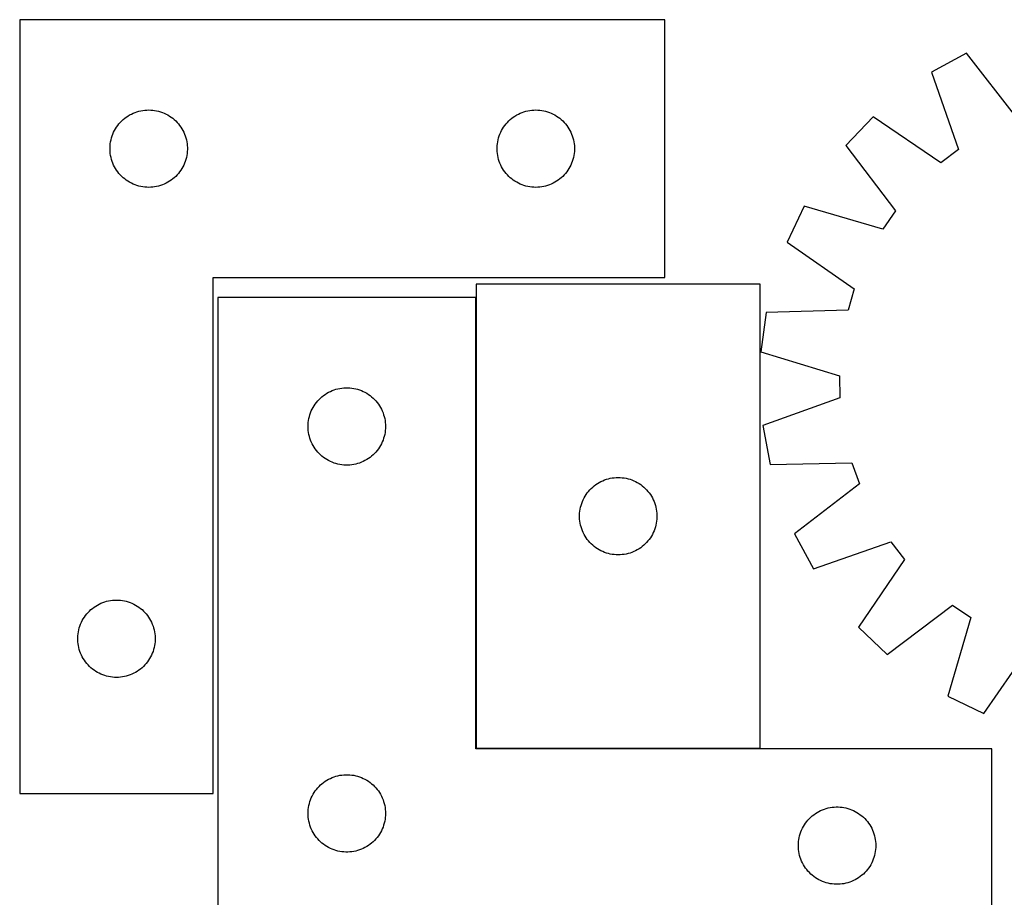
# Model space of a CAD drawing. Header units: millimetres. Extents: x 7 to 1493, y 8 to 2993.
# Tile 8 of 14: x 7 to 388, y 2653 to 2993. Entities that reach past the tile are written whole.
import ezdxf

# ---------------------------------------------------------------- set-up
doc = ezdxf.new("R2010")
doc.units = ezdxf.units.MM
doc.layers.add('COMMON', color=5, linetype='CONTINUOUS', true_color=0x0000ff)
doc.layers.add('CUT', color=7, linetype='CONTINUOUS', true_color=0x000000)

msp = doc.modelspace()

# ---------------------------------------------------------------- linework, layer by layer
at = {"layer": 'COMMON'}
msp.add_line((183.38717, 2885.650208), (183.38717, 2710.874082), dxfattribs=at)
at = {"layer": 'CUT'}
for p, q in [((6.520436, 2993.365533), (6.520436, 2693.365533)), ((256.520436, 2993.365533), (6.520436, 2993.365533)), ((256.520436, 2893.365533), (256.520436, 2993.365533)), ((373.453504, 2980.420748), (359.930689, 2973.081535)), ((392.924754, 2955.324031), (373.453504, 2980.420748)), ((359.930689, 2973.081535), (370.363219, 2943.079251)), ((50.513627, 2957.110287), (51.229154, 2957.401286)), ((51.229154, 2957.401286), (51.958713, 2957.655064)), ((51.958713, 2957.655064), (52.700369, 2957.870949)), ((52.700369, 2957.870949), (53.452155, 2958.048369)), ((53.452155, 2958.048369), (54.212077, 2958.186852)), ((54.212077, 2958.186852), (54.978121, 2958.286032)), ((54.978121, 2958.286032), (55.748254, 2958.345645)), ((55.748254, 2958.345645), (56.520436, 2958.365533)), ((56.520436, 2958.365533), (57.292617, 2958.345645)), ((57.292617, 2958.345645), (58.06275, 2958.286032)), ((58.06275, 2958.286032), (58.828794, 2958.186852)), ((58.828794, 2958.186852), (59.588716, 2958.048369)), ((59.588716, 2958.048369), (60.340502, 2957.870949)), ((60.340502, 2957.870949), (61.082158, 2957.655064)), ((61.082158, 2957.655064), (61.811717, 2957.401286)), ((61.811717, 2957.401286), (62.527244, 2957.110287)), ((200.513627, 2957.110287), (201.229154, 2957.401286)), ((201.229154, 2957.401286), (201.958713, 2957.655064)), ((201.958713, 2957.655064), (202.700369, 2957.870949)), ((202.700369, 2957.870949), (203.452155, 2958.048369)), ((203.452155, 2958.048369), (204.212077, 2958.186852)), ((204.212077, 2958.186852), (204.978121, 2958.286032)), ((204.978121, 2958.286032), (205.748254, 2958.345645)), ((205.748254, 2958.345645), (206.520436, 2958.365533)), ((206.520436, 2958.365533), (207.292617, 2958.345645)), ((207.292617, 2958.345645), (208.06275, 2958.286032)), ((208.06275, 2958.286032), (208.828794, 2958.186852)), ((208.828794, 2958.186852), (209.588716, 2958.048369)), ((209.588716, 2958.048369), (210.340502, 2957.870949)), ((210.340502, 2957.870949), (211.082158, 2957.655064)), ((211.082158, 2957.655064), (211.811717, 2957.401286)), ((211.811717, 2957.401286), (212.527244, 2957.110287)), ((45.002229, 2952.974431), (45.512155, 2953.554634)), ((45.512155, 2953.554634), (46.051273, 2954.107816)), ((46.051273, 2954.107816), (46.618154, 2954.632512)), ((46.618154, 2954.632512), (47.211293, 2955.127331)), ((47.211293, 2955.127331), (47.829119, 2955.590959)), ((47.829119, 2955.590959), (48.469993, 2956.022167)), ((48.469993, 2956.022167), (49.132214, 2956.419812)), ((49.132214, 2956.419812), (49.814029, 2956.78284)), ((49.814029, 2956.78284), (50.513627, 2957.110287)), ((62.527244, 2957.110287), (63.226842, 2956.78284)), ((63.226842, 2956.78284), (63.908657, 2956.419812)), ((63.908657, 2956.419812), (64.570878, 2956.022167)), ((64.570878, 2956.022167), (65.211752, 2955.590959)), ((65.211752, 2955.590959), (65.829578, 2955.127331)), ((65.829578, 2955.127331), (66.422717, 2954.632512)), ((66.422717, 2954.632512), (66.989598, 2954.107816)), ((66.989598, 2954.107816), (67.528716, 2953.554634)), ((67.528716, 2953.554634), (68.038642, 2952.974431)), ((195.002229, 2952.974431), (195.512155, 2953.554634)), ((195.512155, 2953.554634), (196.051273, 2954.107816)), ((196.051273, 2954.107816), (196.618154, 2954.632512)), ((196.618154, 2954.632512), (197.211293, 2955.127331)), ((197.211293, 2955.127331), (197.829119, 2955.590959)), ((197.829119, 2955.590959), (198.469993, 2956.022167)), ((198.469993, 2956.022167), (199.132214, 2956.419812)), ((199.132214, 2956.419812), (199.814029, 2956.78284)), ((199.814029, 2956.78284), (200.513627, 2957.110287)), ((212.527244, 2957.110287), (213.226842, 2956.78284)), ((213.226842, 2956.78284), (213.908657, 2956.419812)), ((213.908657, 2956.419812), (214.570878, 2956.022167)), ((214.570878, 2956.022167), (215.211752, 2955.590959)), ((215.211752, 2955.590959), (215.829578, 2955.127331)), ((215.829578, 2955.127331), (216.422717, 2954.632512)), ((216.422717, 2954.632512), (216.989598, 2954.107816)), ((216.989598, 2954.107816), (217.528716, 2953.554634)), ((217.528716, 2953.554634), (218.038642, 2952.974431)), ((337.286246, 2955.712165), (326.693227, 2944.55338)), ((363.559818, 2937.860717), (337.286246, 2955.712165)), ((42.625576, 2949.016452), (42.934902, 2949.724249)), ((42.934902, 2949.724249), (43.280254, 2950.415185)), ((43.280254, 2950.415185), (43.660716, 2951.087426)), ((43.660716, 2951.087426), (44.07528, 2951.739189)), ((44.07528, 2951.739189), (44.522847, 2952.368748)), ((44.522847, 2952.368748), (45.002229, 2952.974431)), ((68.038642, 2952.974431), (68.518024, 2952.368748)), ((68.518024, 2952.368748), (68.965591, 2951.739189)), ((68.965591, 2951.739189), (69.380155, 2951.087426)), ((69.380155, 2951.087426), (69.760617, 2950.415185)), ((69.760617, 2950.415185), (70.105969, 2949.724249)), ((70.105969, 2949.724249), (70.415295, 2949.016452)), ((192.625576, 2949.016452), (192.934902, 2949.724249)), ((192.934902, 2949.724249), (193.280254, 2950.415185)), ((193.280254, 2950.415185), (193.660716, 2951.087426)), ((193.660716, 2951.087426), (194.07528, 2951.739189)), ((194.07528, 2951.739189), (194.522847, 2952.368748)), ((194.522847, 2952.368748), (195.002229, 2952.974431)), ((218.038642, 2952.974431), (218.518024, 2952.368748)), ((218.518024, 2952.368748), (218.965591, 2951.739189)), ((218.965591, 2951.739189), (219.380155, 2951.087426)), ((219.380155, 2951.087426), (219.760617, 2950.415185)), ((219.760617, 2950.415185), (220.105969, 2949.724249)), ((220.105969, 2949.724249), (220.415295, 2949.016452)), ((41.644595, 2945.291509), (41.763466, 2946.054745)), ((41.763466, 2946.054745), (41.92147, 2946.81085)), ((41.92147, 2946.81085), (42.118187, 2947.557818)), ((42.118187, 2947.557818), (42.353097, 2948.293669)), ((42.353097, 2948.293669), (42.625576, 2949.016452)), ((70.415295, 2949.016452), (70.687774, 2948.293669)), ((70.687774, 2948.293669), (70.922684, 2947.557818)), ((70.922684, 2947.557818), (71.119401, 2946.81085)), ((71.119401, 2946.81085), (71.277405, 2946.054745)), ((71.277405, 2946.054745), (71.396276, 2945.291509)), ((191.644595, 2945.291509), (191.763466, 2946.054745)), ((191.763466, 2946.054745), (191.92147, 2946.81085)), ((191.92147, 2946.81085), (192.118187, 2947.557818)), ((192.118187, 2947.557818), (192.353097, 2948.293669)), ((192.353097, 2948.293669), (192.625576, 2949.016452)), ((220.415295, 2949.016452), (220.687774, 2948.293669)), ((220.687774, 2948.293669), (220.922684, 2947.557818)), ((220.922684, 2947.557818), (221.119401, 2946.81085)), ((221.119401, 2946.81085), (221.277405, 2946.054745)), ((221.277405, 2946.054745), (221.396276, 2945.291509)), ((41.525408, 2943.751752), (41.565173, 2944.523165)), ((41.525408, 2942.979315), (41.525408, 2943.751752)), ((41.565173, 2942.207902), (41.525408, 2942.979315)), ((41.565173, 2944.523165), (41.644595, 2945.291509)), ((41.644595, 2941.439558), (41.565173, 2942.207902)), ((71.396276, 2945.291509), (71.475698, 2944.523165)), ((71.475698, 2942.207902), (71.396276, 2941.439558)), ((71.475698, 2944.523165), (71.515463, 2943.751752)), ((71.515463, 2942.979315), (71.475698, 2942.207902)), ((71.515463, 2943.751752), (71.515463, 2942.979315)), ((191.525408, 2943.751752), (191.565173, 2944.523165)), ((191.525408, 2942.979315), (191.525408, 2943.751752)), ((191.565173, 2942.207902), (191.525408, 2942.979315)), ((191.565173, 2944.523165), (191.644595, 2945.291509)), ((191.644595, 2941.439558), (191.565173, 2942.207902)), ((221.396276, 2945.291509), (221.475698, 2944.523165)), ((221.475698, 2942.207902), (221.396276, 2941.439558)), ((221.475698, 2944.523165), (221.515463, 2943.751752)), ((221.515463, 2942.979315), (221.475698, 2942.207902)), ((221.515463, 2943.751752), (221.515463, 2942.979315)), ((326.693227, 2944.55338), (345.886368, 2919.243341)), ((370.363219, 2943.079251), (363.559818, 2937.860717)), ((41.763466, 2940.676322), (41.644595, 2941.439558)), ((41.92147, 2939.920217), (41.763466, 2940.676322)), ((42.118187, 2939.173249), (41.92147, 2939.920217)), ((42.353097, 2938.437398), (42.118187, 2939.173249)), ((42.625576, 2937.714615), (42.353097, 2938.437398)), ((70.687774, 2938.437398), (70.415295, 2937.714615)), ((70.922684, 2939.173249), (70.687774, 2938.437398)), ((71.119401, 2939.920217), (70.922684, 2939.173249)), ((71.277405, 2940.676322), (71.119401, 2939.920217)), ((71.396276, 2941.439558), (71.277405, 2940.676322)), ((191.763466, 2940.676322), (191.644595, 2941.439558)), ((191.92147, 2939.920217), (191.763466, 2940.676322)), ((192.118187, 2939.173249), (191.92147, 2939.920217)), ((192.353097, 2938.437398), (192.118187, 2939.173249)), ((192.625576, 2937.714615), (192.353097, 2938.437398)), ((220.687774, 2938.437398), (220.415295, 2937.714615)), ((220.922684, 2939.173249), (220.687774, 2938.437398)), ((221.119401, 2939.920217), (220.922684, 2939.173249)), ((221.277405, 2940.676322), (221.119401, 2939.920217)), ((221.396276, 2941.439558), (221.277405, 2940.676322)), ((42.934902, 2937.006818), (42.625576, 2937.714615)), ((43.280254, 2936.315882), (42.934902, 2937.006818)), ((43.660716, 2935.643641), (43.280254, 2936.315882)), ((44.07528, 2934.991878), (43.660716, 2935.643641)), ((44.522847, 2934.362319), (44.07528, 2934.991878)), ((68.965591, 2934.991878), (68.518024, 2934.362319)), ((69.380155, 2935.643641), (68.965591, 2934.991878)), ((69.760617, 2936.315882), (69.380155, 2935.643641)), ((70.105969, 2937.006818), (69.760617, 2936.315882)), ((70.415295, 2937.714615), (70.105969, 2937.006818)), ((192.934902, 2937.006818), (192.625576, 2937.714615)), ((193.280254, 2936.315882), (192.934902, 2937.006818)), ((193.660716, 2935.643641), (193.280254, 2936.315882)), ((194.07528, 2934.991878), (193.660716, 2935.643641)), ((194.522847, 2934.362319), (194.07528, 2934.991878)), ((218.965591, 2934.991878), (218.518024, 2934.362319)), ((219.380155, 2935.643641), (218.965591, 2934.991878)), ((219.760617, 2936.315882), (219.380155, 2935.643641)), ((220.105969, 2937.006818), (219.760617, 2936.315882)), ((220.415295, 2937.714615), (220.105969, 2937.006818)), ((45.002229, 2933.756636), (44.522847, 2934.362319)), ((45.512155, 2933.176433), (45.002229, 2933.756636)), ((46.051273, 2932.623251), (45.512155, 2933.176433)), ((46.618154, 2932.098555), (46.051273, 2932.623251)), ((47.211293, 2931.603736), (46.618154, 2932.098555)), ((47.829119, 2931.140108), (47.211293, 2931.603736)), ((48.469993, 2930.7089), (47.829119, 2931.140108)), ((49.132214, 2930.311255), (48.469993, 2930.7089)), ((64.570878, 2930.7089), (63.908657, 2930.311255)), ((65.211752, 2931.140108), (64.570878, 2930.7089)), ((65.829578, 2931.603736), (65.211752, 2931.140108)), ((66.422717, 2932.098555), (65.829578, 2931.603736)), ((66.989598, 2932.623251), (66.422717, 2932.098555)), ((67.528716, 2933.176433), (66.989598, 2932.623251)), ((68.038642, 2933.756636), (67.528716, 2933.176433)), ((68.518024, 2934.362319), (68.038642, 2933.756636)), ((195.002229, 2933.756636), (194.522847, 2934.362319)), ((195.512155, 2933.176433), (195.002229, 2933.756636)), ((196.051273, 2932.623251), (195.512155, 2933.176433)), ((196.618154, 2932.098555), (196.051273, 2932.623251)), ((197.211293, 2931.603736), (196.618154, 2932.098555)), ((197.829119, 2931.140108), (197.211293, 2931.603736)), ((198.469993, 2930.7089), (197.829119, 2931.140108)), ((199.132214, 2930.311255), (198.469993, 2930.7089)), ((214.570878, 2930.7089), (213.908657, 2930.311255)), ((215.211752, 2931.140108), (214.570878, 2930.7089)), ((215.829578, 2931.603736), (215.211752, 2931.140108)), ((216.422717, 2932.098555), (215.829578, 2931.603736)), ((216.989598, 2932.623251), (216.422717, 2932.098555)), ((217.528716, 2933.176433), (216.989598, 2932.623251)), ((218.038642, 2933.756636), (217.528716, 2933.176433)), ((218.518024, 2934.362319), (218.038642, 2933.756636)), ((49.814029, 2929.948227), (49.132214, 2930.311255)), ((50.513627, 2929.62078), (49.814029, 2929.948227)), ((51.229154, 2929.329781), (50.513627, 2929.62078)), ((51.958713, 2929.076003), (51.229154, 2929.329781)), ((52.700369, 2928.860118), (51.958713, 2929.076003)), ((53.452155, 2928.682698), (52.700369, 2928.860118)), ((54.212077, 2928.544215), (53.452155, 2928.682698)), ((54.978121, 2928.445035), (54.212077, 2928.544215)), ((55.748254, 2928.385422), (54.978121, 2928.445035)), ((56.520436, 2928.365533), (55.748254, 2928.385422)), ((57.292617, 2928.385422), (56.520436, 2928.365533)), ((58.06275, 2928.445035), (57.292617, 2928.385422)), ((58.828794, 2928.544215), (58.06275, 2928.445035)), ((59.588716, 2928.682698), (58.828794, 2928.544215)), ((60.340502, 2928.860118), (59.588716, 2928.682698)), ((61.082158, 2929.076003), (60.340502, 2928.860118)), ((61.811717, 2929.329781), (61.082158, 2929.076003)), ((62.527244, 2929.62078), (61.811717, 2929.329781)), ((63.226842, 2929.948227), (62.527244, 2929.62078)), ((63.908657, 2930.311255), (63.226842, 2929.948227)), ((199.814029, 2929.948227), (199.132214, 2930.311255)), ((200.513627, 2929.62078), (199.814029, 2929.948227)), ((201.229154, 2929.329781), (200.513627, 2929.62078)), ((201.958713, 2929.076003), (201.229154, 2929.329781)), ((202.700369, 2928.860118), (201.958713, 2929.076003)), ((203.452155, 2928.682698), (202.700369, 2928.860118)), ((204.212077, 2928.544215), (203.452155, 2928.682698)), ((204.978121, 2928.445035), (204.212077, 2928.544215)), ((205.748254, 2928.385422), (204.978121, 2928.445035)), ((206.520436, 2928.365533), (205.748254, 2928.385422)), ((207.292617, 2928.385422), (206.520436, 2928.365533)), ((208.06275, 2928.445035), (207.292617, 2928.385422)), ((208.828794, 2928.544215), (208.06275, 2928.445035)), ((209.588716, 2928.682698), (208.828794, 2928.544215)), ((210.340502, 2928.860118), (209.588716, 2928.682698)), ((211.082158, 2929.076003), (210.340502, 2928.860118)), ((211.811717, 2929.329781), (211.082158, 2929.076003)), ((212.527244, 2929.62078), (211.811717, 2929.329781)), ((213.226842, 2929.948227), (212.527244, 2929.62078)), ((213.908657, 2930.311255), (213.226842, 2929.948227)), ((310.524512, 2921.036609), (303.898207, 2907.150551)), ((341.028565, 2912.177853), (310.524512, 2921.036609)), ((345.886368, 2919.243341), (341.028565, 2912.177853)), ((303.898207, 2907.150551), (329.973201, 2889.01028)), ((81.520436, 2693.365533), (81.520436, 2893.365533)), ((81.520436, 2893.365533), (256.520436, 2893.365533)), ((183.487171, 2890.874082), (183.487171, 2710.874082)), ((293.487171, 2890.874082), (183.487171, 2890.874082)), ((293.487171, 2710.874082), (293.487171, 2890.874082)), ((329.973201, 2889.01028), (327.536511, 2880.789458)), ((183.28717, 2885.650208), (83.28717, 2885.650208)), ((83.28717, 2885.650208), (83.28717, 2635.650208)), ((183.28717, 2710.650208), (183.28717, 2885.650208)), ((295.787927, 2879.788365), (293.776964, 2864.534298)), ((327.536511, 2880.789458), (295.787927, 2879.788365)), ((293.776964, 2864.534298), (324.181409, 2855.339491)), ((324.181409, 2855.339491), (324.404353, 2846.768047)), ((130.597958, 2850.407178), (131.361194, 2850.526048)), ((131.361194, 2850.526048), (132.129538, 2850.605471)), ((132.129538, 2850.605471), (132.900951, 2850.645235)), ((132.900951, 2850.645235), (133.673388, 2850.645235)), ((133.673388, 2850.645235), (134.444801, 2850.605471)), ((134.444801, 2850.605471), (135.213145, 2850.526048)), ((135.213145, 2850.526048), (135.976381, 2850.407178)), ((122.544887, 2846.119371), (123.098069, 2846.658489)), ((123.098069, 2846.658489), (123.678272, 2847.168415)), ((123.678272, 2847.168415), (124.283955, 2847.647797)), ((124.283955, 2847.647797), (124.913514, 2848.095363)), ((124.913514, 2848.095363), (125.565277, 2848.509928)), ((125.565277, 2848.509928), (126.237518, 2848.89039)), ((126.237518, 2848.89039), (126.928454, 2849.235742)), ((126.928454, 2849.235742), (127.636251, 2849.545068)), ((127.636251, 2849.545068), (128.359034, 2849.817547)), ((128.359034, 2849.817547), (129.094885, 2850.052456)), ((129.094885, 2850.052456), (129.841853, 2850.249174)), ((129.841853, 2850.249174), (130.597958, 2850.407178)), ((135.976381, 2850.407178), (136.732486, 2850.249174)), ((136.732486, 2850.249174), (137.479454, 2850.052456)), ((137.479454, 2850.052456), (138.215305, 2849.817547)), ((138.215305, 2849.817547), (138.938088, 2849.545068)), ((138.938088, 2849.545068), (139.645885, 2849.235742)), ((139.645885, 2849.235742), (140.336821, 2848.89039)), ((140.336821, 2848.89039), (141.009062, 2848.509928)), ((141.009062, 2848.509928), (141.660825, 2848.095363)), ((141.660825, 2848.095363), (142.290384, 2847.647797)), ((142.290384, 2847.647797), (142.896067, 2847.168415)), ((142.896067, 2847.168415), (143.47627, 2846.658489)), ((143.47627, 2846.658489), (144.029452, 2846.119371)), ((324.404353, 2846.768047), (294.51901, 2836.005099)), ((119.869863, 2842.356615), (120.232891, 2843.038429)), ((120.232891, 2843.038429), (120.630536, 2843.700651)), ((120.630536, 2843.700651), (121.061744, 2844.341525)), ((121.061744, 2844.341525), (121.525372, 2844.95935)), ((121.525372, 2844.95935), (122.020191, 2845.55249)), ((122.020191, 2845.55249), (122.544887, 2846.119371)), ((144.029452, 2846.119371), (144.554148, 2845.55249)), ((144.554148, 2845.55249), (145.048967, 2844.95935)), ((145.048967, 2844.95935), (145.512595, 2844.341525)), ((145.512595, 2844.341525), (145.943803, 2843.700651)), ((145.943803, 2843.700651), (146.341448, 2843.038429)), ((146.341448, 2843.038429), (146.704476, 2842.356615)), ((118.604334, 2838.718489), (118.781754, 2839.470275)), ((118.781754, 2839.470275), (118.997639, 2840.211931)), ((118.997639, 2840.211931), (119.251417, 2840.94149)), ((119.251417, 2840.94149), (119.542416, 2841.657017)), ((119.542416, 2841.657017), (119.869863, 2842.356615)), ((146.704476, 2842.356615), (147.031923, 2841.657017)), ((147.031923, 2841.657017), (147.322922, 2840.94149)), ((147.322922, 2840.94149), (147.5767, 2840.211931)), ((147.5767, 2840.211931), (147.792585, 2839.470275)), ((147.792585, 2839.470275), (147.970005, 2838.718489)), ((118.28717, 2835.650208), (118.307058, 2836.42239)), ((118.307058, 2834.878027), (118.28717, 2835.650208)), ((118.307058, 2836.42239), (118.366671, 2837.192523)), ((118.366671, 2837.192523), (118.465851, 2837.958567)), ((118.465851, 2837.958567), (118.604334, 2838.718489)), ((147.970005, 2838.718489), (148.108488, 2837.958567)), ((148.108488, 2837.958567), (148.207668, 2837.192523)), ((148.207668, 2837.192523), (148.267281, 2836.42239)), ((148.267281, 2836.42239), (148.28717, 2835.650208)), ((148.28717, 2835.650208), (148.267281, 2834.878027)), ((294.51901, 2836.005099), (297.320236, 2820.876197)), ((118.366671, 2834.107893), (118.307058, 2834.878027)), ((118.465851, 2833.34185), (118.366671, 2834.107893)), ((118.604334, 2832.581927), (118.465851, 2833.34185)), ((118.781754, 2831.830141), (118.604334, 2832.581927)), ((118.997639, 2831.088486), (118.781754, 2831.830141)), ((147.792585, 2831.830141), (147.5767, 2831.088486)), ((147.970005, 2832.581927), (147.792585, 2831.830141)), ((148.108488, 2833.34185), (147.970005, 2832.581927)), ((148.207668, 2834.107893), (148.108488, 2833.34185)), ((148.267281, 2834.878027), (148.207668, 2834.107893)), ((119.251417, 2830.358927), (118.997639, 2831.088486)), ((119.542416, 2829.6434), (119.251417, 2830.358927)), ((119.869863, 2828.943801), (119.542416, 2829.6434)), ((120.232891, 2828.261987), (119.869863, 2828.943801)), ((120.630536, 2827.599765), (120.232891, 2828.261987)), ((121.061744, 2826.958892), (120.630536, 2827.599765)), ((145.943803, 2827.599765), (145.512595, 2826.958892)), ((146.341448, 2828.261987), (145.943803, 2827.599765)), ((146.704476, 2828.943801), (146.341448, 2828.261987)), ((147.031923, 2829.6434), (146.704476, 2828.943801)), ((147.322922, 2830.358927), (147.031923, 2829.6434)), ((147.5767, 2831.088486), (147.322922, 2830.358927)), ((121.525372, 2826.341066), (121.061744, 2826.958892)), ((122.020191, 2825.747926), (121.525372, 2826.341066)), ((122.544887, 2825.181046), (122.020191, 2825.747926)), ((123.098069, 2824.641928), (122.544887, 2825.181046)), ((123.678272, 2824.132002), (123.098069, 2824.641928)), ((124.283955, 2823.65262), (123.678272, 2824.132002)), ((142.896067, 2824.132002), (142.290384, 2823.65262)), ((143.47627, 2824.641928), (142.896067, 2824.132002)), ((144.029452, 2825.181046), (143.47627, 2824.641928)), ((144.554148, 2825.747926), (144.029452, 2825.181046)), ((145.048967, 2826.341066), (144.554148, 2825.747926)), ((145.512595, 2826.958892), (145.048967, 2826.341066)), ((124.913514, 2823.205053), (124.283955, 2823.65262)), ((125.565277, 2822.790489), (124.913514, 2823.205053)), ((126.237518, 2822.410026), (125.565277, 2822.790489)), ((126.928454, 2822.064674), (126.237518, 2822.410026)), ((127.636251, 2821.755349), (126.928454, 2822.064674)), ((128.359034, 2821.48287), (127.636251, 2821.755349)), ((129.094885, 2821.24796), (128.359034, 2821.48287)), ((129.841853, 2821.051243), (129.094885, 2821.24796)), ((130.597958, 2820.893239), (129.841853, 2821.051243)), ((131.361194, 2820.774368), (130.597958, 2820.893239)), ((132.129538, 2820.694945), (131.361194, 2820.774368)), ((132.900951, 2820.655181), (132.129538, 2820.694945)), ((133.673388, 2820.655181), (132.900951, 2820.655181)), ((134.444801, 2820.694945), (133.673388, 2820.655181)), ((135.213145, 2820.774368), (134.444801, 2820.694945)), ((135.976381, 2820.893239), (135.213145, 2820.774368)), ((136.732486, 2821.051243), (135.976381, 2820.893239)), ((137.479454, 2821.24796), (136.732486, 2821.051243)), ((138.215305, 2821.48287), (137.479454, 2821.24796)), ((138.938088, 2821.755349), (138.215305, 2821.48287)), ((139.645885, 2822.064674), (138.938088, 2821.755349)), ((140.336821, 2822.410026), (139.645885, 2822.064674)), ((141.009062, 2822.790489), (140.336821, 2822.410026)), ((141.660825, 2823.205053), (141.009062, 2822.790489)), ((142.290384, 2823.65262), (141.660825, 2823.205053)), ((297.320236, 2820.876197), (329.077933, 2821.526907)), ((329.077933, 2821.526907), (331.938688, 2813.443872)), ((228.584889, 2812.141061), (229.178028, 2812.635879)), ((229.178028, 2812.635879), (229.795854, 2813.099507)), ((229.795854, 2813.099507), (230.436728, 2813.530715)), ((230.436728, 2813.530715), (231.09895, 2813.92836)), ((231.09895, 2813.92836), (231.780764, 2814.291388)), ((231.780764, 2814.291388), (232.480362, 2814.618835)), ((232.480362, 2814.618835), (233.195889, 2814.909834)), ((233.195889, 2814.909834), (233.925448, 2815.163612)), ((233.925448, 2815.163612), (234.667104, 2815.379498)), ((234.667104, 2815.379498), (235.41889, 2815.556917)), ((235.41889, 2815.556917), (236.178812, 2815.6954)), ((236.178812, 2815.6954), (236.944856, 2815.79458)), ((236.944856, 2815.79458), (237.714989, 2815.854193)), ((237.714989, 2815.854193), (238.487171, 2815.874082)), ((238.487171, 2815.874082), (239.259352, 2815.854193)), ((239.259352, 2815.854193), (240.029485, 2815.79458)), ((240.029485, 2815.79458), (240.795529, 2815.6954)), ((240.795529, 2815.6954), (241.555452, 2815.556917)), ((241.555452, 2815.556917), (242.307237, 2815.379498)), ((242.307237, 2815.379498), (243.048893, 2815.163612)), ((243.048893, 2815.163612), (243.778452, 2814.909834)), ((243.778452, 2814.909834), (244.493979, 2814.618835)), ((244.493979, 2814.618835), (245.193577, 2814.291388)), ((245.193577, 2814.291388), (245.875392, 2813.92836)), ((245.875392, 2813.92836), (246.537613, 2813.530715)), ((246.537613, 2813.530715), (247.178487, 2813.099507)), ((247.178487, 2813.099507), (247.796313, 2812.635879)), ((247.796313, 2812.635879), (248.389452, 2812.141061)), ((331.938688, 2813.443872), (306.841971, 2793.972621)), ((225.246989, 2807.923733), (225.627451, 2808.595974)), ((225.627451, 2808.595974), (226.042015, 2809.247737)), ((226.042015, 2809.247737), (226.489582, 2809.877296)), ((226.489582, 2809.877296), (226.968964, 2810.482979)), ((226.968964, 2810.482979), (227.47889, 2811.063182)), ((227.47889, 2811.063182), (228.018008, 2811.616364)), ((228.018008, 2811.616364), (228.584889, 2812.141061)), ((248.389452, 2812.141061), (248.956333, 2811.616364)), ((248.956333, 2811.616364), (249.495451, 2811.063182)), ((249.495451, 2811.063182), (250.005377, 2810.482979)), ((250.005377, 2810.482979), (250.484759, 2809.877296)), ((250.484759, 2809.877296), (250.932326, 2809.247737)), ((250.932326, 2809.247737), (251.34689, 2808.595974)), ((251.34689, 2808.595974), (251.727352, 2807.923733)), ((223.888205, 2804.319398), (224.084922, 2805.066366)), ((224.084922, 2805.066366), (224.319832, 2805.802217)), ((224.319832, 2805.802217), (224.592311, 2806.525)), ((224.592311, 2806.525), (224.901637, 2807.232798)), ((224.901637, 2807.232798), (225.246989, 2807.923733)), ((251.727352, 2807.923733), (252.072704, 2807.232798)), ((252.072704, 2807.232798), (252.38203, 2806.525)), ((252.38203, 2806.525), (252.654509, 2805.802217)), ((252.654509, 2805.802217), (252.889419, 2805.066366)), ((252.889419, 2805.066366), (253.086136, 2804.319398)), ((223.492144, 2801.2603), (223.531908, 2802.031714)), ((223.492144, 2800.487863), (223.492144, 2801.2603)), ((223.531908, 2802.031714), (223.61133, 2802.800057)), ((223.61133, 2802.800057), (223.730201, 2803.563293)), ((223.730201, 2803.563293), (223.888205, 2804.319398)), ((253.086136, 2804.319398), (253.24414, 2803.563293)), ((253.24414, 2803.563293), (253.363011, 2802.800057)), ((253.363011, 2802.800057), (253.442433, 2802.031714)), ((253.442433, 2802.031714), (253.482198, 2801.2603)), ((253.482198, 2801.2603), (253.482198, 2800.487863)), ((223.531908, 2799.71645), (223.492144, 2800.487863)), ((223.61133, 2798.948106), (223.531908, 2799.71645)), ((223.730201, 2798.18487), (223.61133, 2798.948106)), ((223.888205, 2797.428766), (223.730201, 2798.18487)), ((224.084922, 2796.681797), (223.888205, 2797.428766)), ((253.086136, 2797.428766), (252.889419, 2796.681797)), ((253.24414, 2798.18487), (253.086136, 2797.428766)), ((253.363011, 2798.948106), (253.24414, 2798.18487)), ((253.442433, 2799.71645), (253.363011, 2798.948106)), ((253.482198, 2800.487863), (253.442433, 2799.71645)), ((224.319832, 2795.945946), (224.084922, 2796.681797)), ((224.592311, 2795.223163), (224.319832, 2795.945946)), ((224.901637, 2794.515366), (224.592311, 2795.223163)), ((225.246989, 2793.824431), (224.901637, 2794.515366)), ((225.627451, 2793.15219), (225.246989, 2793.824431)), ((251.727352, 2793.824431), (251.34689, 2793.15219)), ((252.072704, 2794.515366), (251.727352, 2793.824431)), ((252.38203, 2795.223163), (252.072704, 2794.515366)), ((252.654509, 2795.945946), (252.38203, 2795.223163)), ((252.889419, 2796.681797), (252.654509, 2795.945946)), ((306.841971, 2793.972621), (314.181184, 2780.449807)), ((226.042015, 2792.500426), (225.627451, 2793.15219)), ((226.489582, 2791.870867), (226.042015, 2792.500426)), ((226.968964, 2791.265184), (226.489582, 2791.870867)), ((227.47889, 2790.684982), (226.968964, 2791.265184)), ((228.018008, 2790.131799), (227.47889, 2790.684982)), ((228.584889, 2789.607103), (228.018008, 2790.131799)), ((229.178028, 2789.112285), (228.584889, 2789.607103)), ((248.389452, 2789.607103), (247.796313, 2789.112285)), ((248.956333, 2790.131799), (248.389452, 2789.607103)), ((249.495451, 2790.684982), (248.956333, 2790.131799)), ((250.005377, 2791.265184), (249.495451, 2790.684982)), ((250.484759, 2791.870867), (250.005377, 2791.265184)), ((250.932326, 2792.500426), (250.484759, 2791.870867)), ((251.34689, 2793.15219), (250.932326, 2792.500426)), ((314.181184, 2780.449807), (344.183468, 2790.882337)), ((344.183468, 2790.882337), (349.402002, 2784.078935)), ((229.795854, 2788.648657), (229.178028, 2789.112285)), ((230.436728, 2788.217448), (229.795854, 2788.648657)), ((231.09895, 2787.819803), (230.436728, 2788.217448)), ((231.780764, 2787.456775), (231.09895, 2787.819803)), ((232.480362, 2787.129328), (231.780764, 2787.456775)), ((233.195889, 2786.838329), (232.480362, 2787.129328)), ((233.925448, 2786.584551), (233.195889, 2786.838329)), ((234.667104, 2786.368666), (233.925448, 2786.584551)), ((235.41889, 2786.191246), (234.667104, 2786.368666)), ((236.178812, 2786.052763), (235.41889, 2786.191246)), ((236.944856, 2785.953584), (236.178812, 2786.052763)), ((237.714989, 2785.89397), (236.944856, 2785.953584)), ((238.487171, 2785.874082), (237.714989, 2785.89397)), ((239.259352, 2785.89397), (238.487171, 2785.874082)), ((240.029485, 2785.953584), (239.259352, 2785.89397)), ((240.795529, 2786.052763), (240.029485, 2785.953584)), ((241.555452, 2786.191246), (240.795529, 2786.052763)), ((242.307237, 2786.368666), (241.555452, 2786.191246)), ((243.048893, 2786.584551), (242.307237, 2786.368666)), ((243.778452, 2786.838329), (243.048893, 2786.584551)), ((244.493979, 2787.129328), (243.778452, 2786.838329)), ((245.193577, 2787.456775), (244.493979, 2787.129328)), ((245.875392, 2787.819803), (245.193577, 2787.456775)), ((246.537613, 2788.217448), (245.875392, 2787.819803)), ((247.178487, 2788.648657), (246.537613, 2788.217448)), ((247.796313, 2789.112285), (247.178487, 2788.648657)), ((349.402002, 2784.078935), (331.550554, 2757.805364)), ((36.632214, 2766.419812), (37.314029, 2766.78284)), ((37.314029, 2766.78284), (38.013627, 2767.110287)), ((38.013627, 2767.110287), (38.729154, 2767.401286)), ((38.729154, 2767.401286), (39.458713, 2767.655064)), ((39.458713, 2767.655064), (40.200369, 2767.870949)), ((40.200369, 2767.870949), (40.952155, 2768.048369)), ((40.952155, 2768.048369), (41.712077, 2768.186852)), ((41.712077, 2768.186852), (42.478121, 2768.286032)), ((42.478121, 2768.286032), (43.248254, 2768.345645)), ((43.248254, 2768.345645), (44.020436, 2768.365533)), ((44.020436, 2768.365533), (44.792617, 2768.345645)), ((44.792617, 2768.345645), (45.56275, 2768.286032)), ((45.56275, 2768.286032), (46.328794, 2768.186852)), ((46.328794, 2768.186852), (47.088716, 2768.048369)), ((47.088716, 2768.048369), (47.840502, 2767.870949)), ((47.840502, 2767.870949), (48.582158, 2767.655064)), ((48.582158, 2767.655064), (49.311717, 2767.401286)), ((49.311717, 2767.401286), (50.027244, 2767.110287)), ((50.027244, 2767.110287), (50.726842, 2766.78284)), ((50.726842, 2766.78284), (51.408657, 2766.419812)), ((32.022847, 2762.368748), (32.502229, 2762.974431)), ((32.502229, 2762.974431), (33.012155, 2763.554634)), ((33.012155, 2763.554634), (33.551273, 2764.107816)), ((33.551273, 2764.107816), (34.118154, 2764.632512)), ((34.118154, 2764.632512), (34.711293, 2765.127331)), ((34.711293, 2765.127331), (35.329119, 2765.590959)), ((35.329119, 2765.590959), (35.969993, 2766.022167)), ((35.969993, 2766.022167), (36.632214, 2766.419812)), ((51.408657, 2766.419812), (52.070878, 2766.022167)), ((52.070878, 2766.022167), (52.711752, 2765.590959)), ((52.711752, 2765.590959), (53.329578, 2765.127331)), ((53.329578, 2765.127331), (53.922717, 2764.632512)), ((53.922717, 2764.632512), (54.489598, 2764.107816)), ((54.489598, 2764.107816), (55.028716, 2763.554634)), ((55.028716, 2763.554634), (55.538642, 2762.974431)), ((55.538642, 2762.974431), (56.018024, 2762.368748)), ((342.709339, 2747.212345), (368.019378, 2766.405486)), ((368.019378, 2766.405486), (375.084866, 2761.547682)), ((29.853097, 2758.293669), (30.125576, 2759.016452)), ((30.125576, 2759.016452), (30.434902, 2759.724249)), ((30.434902, 2759.724249), (30.780254, 2760.415185)), ((30.780254, 2760.415185), (31.160716, 2761.087426)), ((31.160716, 2761.087426), (31.57528, 2761.739189)), ((31.57528, 2761.739189), (32.022847, 2762.368748)), ((56.018024, 2762.368748), (56.465591, 2761.739189)), ((56.465591, 2761.739189), (56.880155, 2761.087426)), ((56.880155, 2761.087426), (57.260617, 2760.415185)), ((57.260617, 2760.415185), (57.605969, 2759.724249)), ((57.605969, 2759.724249), (57.915295, 2759.016452)), ((57.915295, 2759.016452), (58.187774, 2758.293669)), ((375.084866, 2761.547682), (366.22611, 2731.04363)), ((29.065173, 2754.523165), (29.144595, 2755.291509)), ((29.144595, 2755.291509), (29.263466, 2756.054745)), ((29.263466, 2756.054745), (29.42147, 2756.81085)), ((29.42147, 2756.81085), (29.618187, 2757.557818)), ((29.618187, 2757.557818), (29.853097, 2758.293669)), ((58.187774, 2758.293669), (58.422684, 2757.557818)), ((58.422684, 2757.557818), (58.619401, 2756.81085)), ((58.619401, 2756.81085), (58.777405, 2756.054745)), ((58.777405, 2756.054745), (58.896276, 2755.291509)), ((58.896276, 2755.291509), (58.975698, 2754.523165)), ((331.550554, 2757.805364), (342.709339, 2747.212345)), ((29.025408, 2753.751752), (29.065173, 2754.523165)), ((29.025408, 2752.979315), (29.025408, 2753.751752)), ((29.065173, 2752.207902), (29.025408, 2752.979315)), ((29.144595, 2751.439558), (29.065173, 2752.207902)), ((29.263466, 2750.676322), (29.144595, 2751.439558)), ((58.896276, 2751.439558), (58.777405, 2750.676322)), ((58.975698, 2752.207902), (58.896276, 2751.439558)), ((58.975698, 2754.523165), (59.015463, 2753.751752)), ((59.015463, 2752.979315), (58.975698, 2752.207902)), ((59.015463, 2753.751752), (59.015463, 2752.979315)), ((29.42147, 2749.920217), (29.263466, 2750.676322)), ((29.618187, 2749.173249), (29.42147, 2749.920217)), ((29.853097, 2748.437398), (29.618187, 2749.173249)), ((30.125576, 2747.714615), (29.853097, 2748.437398)), ((30.434902, 2747.006818), (30.125576, 2747.714615)), ((57.915295, 2747.714615), (57.605969, 2747.006818)), ((58.187774, 2748.437398), (57.915295, 2747.714615)), ((58.422684, 2749.173249), (58.187774, 2748.437398)), ((58.619401, 2749.920217), (58.422684, 2749.173249)), ((58.777405, 2750.676322), (58.619401, 2749.920217)), ((380.112168, 2724.417324), (398.252439, 2750.492318)), ((30.780254, 2746.315882), (30.434902, 2747.006818)), ((31.160716, 2745.643641), (30.780254, 2746.315882)), ((31.57528, 2744.991878), (31.160716, 2745.643641)), ((32.022847, 2744.362319), (31.57528, 2744.991878)), ((32.502229, 2743.756636), (32.022847, 2744.362319)), ((33.012155, 2743.176433), (32.502229, 2743.756636)), ((55.538642, 2743.756636), (55.028716, 2743.176433)), ((56.018024, 2744.362319), (55.538642, 2743.756636)), ((56.465591, 2744.991878), (56.018024, 2744.362319)), ((56.880155, 2745.643641), (56.465591, 2744.991878)), ((57.260617, 2746.315882), (56.880155, 2745.643641)), ((57.605969, 2747.006818), (57.260617, 2746.315882)), ((33.551273, 2742.623251), (33.012155, 2743.176433)), ((34.118154, 2742.098555), (33.551273, 2742.623251)), ((34.711293, 2741.603736), (34.118154, 2742.098555)), ((35.329119, 2741.140108), (34.711293, 2741.603736)), ((35.969993, 2740.7089), (35.329119, 2741.140108)), ((36.632214, 2740.311255), (35.969993, 2740.7089)), ((37.314029, 2739.948227), (36.632214, 2740.311255)), ((38.013627, 2739.62078), (37.314029, 2739.948227)), ((50.726842, 2739.948227), (50.027244, 2739.62078)), ((51.408657, 2740.311255), (50.726842, 2739.948227)), ((52.070878, 2740.7089), (51.408657, 2740.311255)), ((52.711752, 2741.140108), (52.070878, 2740.7089)), ((53.329578, 2741.603736), (52.711752, 2741.140108)), ((53.922717, 2742.098555), (53.329578, 2741.603736)), ((54.489598, 2742.623251), (53.922717, 2742.098555)), ((55.028716, 2743.176433), (54.489598, 2742.623251)), ((38.729154, 2739.329781), (38.013627, 2739.62078)), ((39.458713, 2739.076003), (38.729154, 2739.329781)), ((40.200369, 2738.860118), (39.458713, 2739.076003)), ((40.952155, 2738.682698), (40.200369, 2738.860118)), ((41.712077, 2738.544215), (40.952155, 2738.682698)), ((42.478121, 2738.445035), (41.712077, 2738.544215)), ((43.248254, 2738.385422), (42.478121, 2738.445035)), ((44.020436, 2738.365533), (43.248254, 2738.385422)), ((44.792617, 2738.385422), (44.020436, 2738.365533)), ((45.56275, 2738.445035), (44.792617, 2738.385422)), ((46.328794, 2738.544215), (45.56275, 2738.445035)), ((47.088716, 2738.682698), (46.328794, 2738.544215)), ((47.840502, 2738.860118), (47.088716, 2738.682698)), ((48.582158, 2739.076003), (47.840502, 2738.860118)), ((49.311717, 2739.329781), (48.582158, 2739.076003)), ((50.027244, 2739.62078), (49.311717, 2739.329781)), ((366.22611, 2731.04363), (380.112168, 2724.417324)), ((383.28717, 2710.650208), (183.28717, 2710.650208)), ((183.487171, 2710.874082), (293.487171, 2710.874082)), ((383.28717, 2635.650208), (383.28717, 2710.650208)), ((124.283955, 2697.647797), (124.913514, 2698.095363)), ((124.913514, 2698.095363), (125.565277, 2698.509928)), ((125.565277, 2698.509928), (126.237518, 2698.89039)), ((126.237518, 2698.89039), (126.928454, 2699.235742)), ((126.928454, 2699.235742), (127.636251, 2699.545068)), ((127.636251, 2699.545068), (128.359034, 2699.817547)), ((128.359034, 2699.817547), (129.094885, 2700.052456)), ((129.094885, 2700.052456), (129.841853, 2700.249174)), ((129.841853, 2700.249174), (130.597958, 2700.407178)), ((130.597958, 2700.407178), (131.361194, 2700.526048)), ((131.361194, 2700.526048), (132.129538, 2700.605471)), ((132.129538, 2700.605471), (132.900951, 2700.645235)), ((132.900951, 2700.645235), (133.673388, 2700.645235)), ((133.673388, 2700.645235), (134.444801, 2700.605471)), ((134.444801, 2700.605471), (135.213145, 2700.526048)), ((135.213145, 2700.526048), (135.976381, 2700.407178)), ((135.976381, 2700.407178), (136.732486, 2700.249174)), ((136.732486, 2700.249174), (137.479454, 2700.052456)), ((137.479454, 2700.052456), (138.215305, 2699.817547)), ((138.215305, 2699.817547), (138.938088, 2699.545068)), ((138.938088, 2699.545068), (139.645885, 2699.235742)), ((139.645885, 2699.235742), (140.336821, 2698.89039)), ((140.336821, 2698.89039), (141.009062, 2698.509928)), ((141.009062, 2698.509928), (141.660825, 2698.095363)), ((141.660825, 2698.095363), (142.290384, 2697.647797)), ((120.630536, 2693.700651), (121.061744, 2694.341525)), ((121.061744, 2694.341525), (121.525372, 2694.95935)), ((121.525372, 2694.95935), (122.020191, 2695.55249)), ((122.020191, 2695.55249), (122.544887, 2696.119371)), ((122.544887, 2696.119371), (123.098069, 2696.658489)), ((123.098069, 2696.658489), (123.678272, 2697.168415)), ((123.678272, 2697.168415), (124.283955, 2697.647797)), ((142.290384, 2697.647797), (142.896067, 2697.168415)), ((142.896067, 2697.168415), (143.47627, 2696.658489)), ((143.47627, 2696.658489), (144.029452, 2696.119371)), ((144.029452, 2696.119371), (144.554148, 2695.55249)), ((144.554148, 2695.55249), (145.048967, 2694.95935)), ((145.048967, 2694.95935), (145.512595, 2694.341525)), ((145.512595, 2694.341525), (145.943803, 2693.700651)), ((6.520436, 2693.365533), (81.520436, 2693.365533)), ((118.781754, 2689.470275), (118.997639, 2690.211931)), ((118.997639, 2690.211931), (119.251417, 2690.94149)), ((119.251417, 2690.94149), (119.542416, 2691.657017)), ((119.542416, 2691.657017), (119.869863, 2692.356615)), ((119.869863, 2692.356615), (120.232891, 2693.038429)), ((120.232891, 2693.038429), (120.630536, 2693.700651)), ((145.943803, 2693.700651), (146.341448, 2693.038429)), ((146.341448, 2693.038429), (146.704476, 2692.356615)), ((146.704476, 2692.356615), (147.031923, 2691.657017)), ((147.031923, 2691.657017), (147.322922, 2690.94149)), ((147.322922, 2690.94149), (147.5767, 2690.211931)), ((147.5767, 2690.211931), (147.792585, 2689.470275)), ((118.28717, 2685.650208), (118.307058, 2686.42239)), ((118.307058, 2686.42239), (118.366671, 2687.192523)), ((118.366671, 2687.192523), (118.465851, 2687.958567)), ((118.465851, 2687.958567), (118.604334, 2688.718489)), ((118.604334, 2688.718489), (118.781754, 2689.470275)), ((147.792585, 2689.470275), (147.970005, 2688.718489)), ((147.970005, 2688.718489), (148.108488, 2687.958567)), ((148.108488, 2687.958567), (148.207668, 2687.192523)), ((148.207668, 2687.192523), (148.267281, 2686.42239)), ((148.267281, 2686.42239), (148.28717, 2685.650208)), ((315.565277, 2686.009928), (316.237518, 2686.39039)), ((316.237518, 2686.39039), (316.928454, 2686.735742)), ((316.928454, 2686.735742), (317.636251, 2687.045068)), ((317.636251, 2687.045068), (318.359034, 2687.317547)), ((318.359034, 2687.317547), (319.094885, 2687.552456)), ((319.094885, 2687.552456), (319.841853, 2687.749174)), ((319.841853, 2687.749174), (320.597958, 2687.907178)), ((320.597958, 2687.907178), (321.361194, 2688.026048)), ((321.361194, 2688.026048), (322.129538, 2688.105471)), ((322.129538, 2688.105471), (322.900951, 2688.145235)), ((322.900951, 2688.145235), (323.673388, 2688.145235)), ((323.673388, 2688.145235), (324.444801, 2688.105471)), ((324.444801, 2688.105471), (325.213145, 2688.026048)), ((325.213145, 2688.026048), (325.976381, 2687.907178)), ((325.976381, 2687.907178), (326.732486, 2687.749174)), ((326.732486, 2687.749174), (327.479454, 2687.552456)), ((327.479454, 2687.552456), (328.215305, 2687.317547)), ((328.215305, 2687.317547), (328.938088, 2687.045068)), ((328.938088, 2687.045068), (329.645885, 2686.735742)), ((329.645885, 2686.735742), (330.336821, 2686.39039)), ((330.336821, 2686.39039), (331.009062, 2686.009928)), ((118.307058, 2684.878027), (118.28717, 2685.650208)), ((118.366671, 2684.107893), (118.307058, 2684.878027)), ((118.465851, 2683.34185), (118.366671, 2684.107893)), ((118.604334, 2682.581927), (118.465851, 2683.34185)), ((118.781754, 2681.830141), (118.604334, 2682.581927)), ((147.970005, 2682.581927), (147.792585, 2681.830141)), ((148.108488, 2683.34185), (147.970005, 2682.581927)), ((148.207668, 2684.107893), (148.108488, 2683.34185)), ((148.267281, 2684.878027), (148.207668, 2684.107893)), ((148.28717, 2685.650208), (148.267281, 2684.878027)), ((311.525372, 2682.45935), (312.020191, 2683.05249)), ((312.020191, 2683.05249), (312.544887, 2683.619371)), ((312.544887, 2683.619371), (313.098069, 2684.158489)), ((313.098069, 2684.158489), (313.678272, 2684.668415)), ((313.678272, 2684.668415), (314.283955, 2685.147797)), ((314.283955, 2685.147797), (314.913514, 2685.595363)), ((314.913514, 2685.595363), (315.565277, 2686.009928)), ((331.009062, 2686.009928), (331.660825, 2685.595363)), ((331.660825, 2685.595363), (332.290384, 2685.147797)), ((332.290384, 2685.147797), (332.896067, 2684.668415)), ((332.896067, 2684.668415), (333.47627, 2684.158489)), ((333.47627, 2684.158489), (334.029452, 2683.619371)), ((334.029452, 2683.619371), (334.554148, 2683.05249)), ((334.554148, 2683.05249), (335.048967, 2682.45935)), ((118.997639, 2681.088486), (118.781754, 2681.830141)), ((119.251417, 2680.358927), (118.997639, 2681.088486)), ((119.542416, 2679.6434), (119.251417, 2680.358927)), ((119.869863, 2678.943801), (119.542416, 2679.6434)), ((120.232891, 2678.261987), (119.869863, 2678.943801)), ((146.704476, 2678.943801), (146.341448, 2678.261987)), ((147.031923, 2679.6434), (146.704476, 2678.943801)), ((147.322922, 2680.358927), (147.031923, 2679.6434)), ((147.5767, 2681.088486), (147.322922, 2680.358927)), ((147.792585, 2681.830141), (147.5767, 2681.088486)), ((309.251417, 2678.44149), (309.542416, 2679.157017)), ((309.542416, 2679.157017), (309.869863, 2679.856615)), ((309.869863, 2679.856615), (310.232891, 2680.538429)), ((310.232891, 2680.538429), (310.630536, 2681.200651)), ((310.630536, 2681.200651), (311.061744, 2681.841525)), ((311.061744, 2681.841525), (311.525372, 2682.45935)), ((335.048967, 2682.45935), (335.512595, 2681.841525)), ((335.512595, 2681.841525), (335.943803, 2681.200651)), ((335.943803, 2681.200651), (336.341448, 2680.538429)), ((336.341448, 2680.538429), (336.704476, 2679.856615)), ((336.704476, 2679.856615), (337.031923, 2679.157017)), ((337.031923, 2679.157017), (337.322922, 2678.44149)), ((120.630536, 2677.599765), (120.232891, 2678.261987)), ((121.061744, 2676.958892), (120.630536, 2677.599765)), ((121.525372, 2676.341066), (121.061744, 2676.958892)), ((122.020191, 2675.747926), (121.525372, 2676.341066)), ((122.544887, 2675.181046), (122.020191, 2675.747926)), ((123.098069, 2674.641928), (122.544887, 2675.181046)), ((144.029452, 2675.181046), (143.47627, 2674.641928)), ((144.554148, 2675.747926), (144.029452, 2675.181046)), ((145.048967, 2676.341066), (144.554148, 2675.747926)), ((145.512595, 2676.958892), (145.048967, 2676.341066)), ((145.943803, 2677.599765), (145.512595, 2676.958892)), ((146.341448, 2678.261987), (145.943803, 2677.599765)), ((308.366671, 2674.692523), (308.465851, 2675.458567)), ((308.465851, 2675.458567), (308.604334, 2676.218489)), ((308.604334, 2676.218489), (308.781754, 2676.970275)), ((308.781754, 2676.970275), (308.997639, 2677.711931)), ((308.997639, 2677.711931), (309.251417, 2678.44149)), ((337.322922, 2678.44149), (337.5767, 2677.711931)), ((337.5767, 2677.711931), (337.792585, 2676.970275)), ((337.792585, 2676.970275), (337.970005, 2676.218489)), ((337.970005, 2676.218489), (338.108488, 2675.458567)), ((338.108488, 2675.458567), (338.207668, 2674.692523)), ((123.678272, 2674.132002), (123.098069, 2674.641928)), ((124.283955, 2673.65262), (123.678272, 2674.132002)), ((124.913514, 2673.205053), (124.283955, 2673.65262)), ((125.565277, 2672.790489), (124.913514, 2673.205053)), ((126.237518, 2672.410026), (125.565277, 2672.790489)), ((126.928454, 2672.064674), (126.237518, 2672.410026)), ((127.636251, 2671.755349), (126.928454, 2672.064674)), ((128.359034, 2671.48287), (127.636251, 2671.755349)), ((129.094885, 2671.24796), (128.359034, 2671.48287)), ((129.841853, 2671.051243), (129.094885, 2671.24796)), ((137.479454, 2671.24796), (136.732486, 2671.051243)), ((138.215305, 2671.48287), (137.479454, 2671.24796)), ((138.938088, 2671.755349), (138.215305, 2671.48287)), ((139.645885, 2672.064674), (138.938088, 2671.755349)), ((140.336821, 2672.410026), (139.645885, 2672.064674)), ((141.009062, 2672.790489), (140.336821, 2672.410026)), ((141.660825, 2673.205053), (141.009062, 2672.790489)), ((142.290384, 2673.65262), (141.660825, 2673.205053)), ((142.896067, 2674.132002), (142.290384, 2673.65262)), ((143.47627, 2674.641928), (142.896067, 2674.132002)), ((308.28717, 2673.150208), (308.307058, 2673.92239)), ((308.307058, 2672.378027), (308.28717, 2673.150208)), ((308.307058, 2673.92239), (308.366671, 2674.692523)), ((308.366671, 2671.607893), (308.307058, 2672.378027)), ((308.465851, 2670.84185), (308.366671, 2671.607893)), ((338.207668, 2671.607893), (338.108488, 2670.84185)), ((338.207668, 2674.692523), (338.267281, 2673.92239)), ((338.267281, 2672.378027), (338.207668, 2671.607893)), ((338.267281, 2673.92239), (338.28717, 2673.150208)), ((338.28717, 2673.150208), (338.267281, 2672.378027)), ((130.597958, 2670.893239), (129.841853, 2671.051243)), ((131.361194, 2670.774368), (130.597958, 2670.893239)), ((132.129538, 2670.694945), (131.361194, 2670.774368)), ((132.900951, 2670.655181), (132.129538, 2670.694945)), ((133.673388, 2670.655181), (132.900951, 2670.655181)), ((134.444801, 2670.694945), (133.673388, 2670.655181)), ((135.213145, 2670.774368), (134.444801, 2670.694945)), ((135.976381, 2670.893239), (135.213145, 2670.774368)), ((136.732486, 2671.051243), (135.976381, 2670.893239)), ((308.604334, 2670.081927), (308.465851, 2670.84185)), ((308.781754, 2669.330141), (308.604334, 2670.081927)), ((308.997639, 2668.588486), (308.781754, 2669.330141)), ((309.251417, 2667.858927), (308.997639, 2668.588486)), ((309.542416, 2667.1434), (309.251417, 2667.858927)), ((337.322922, 2667.858927), (337.031923, 2667.1434)), ((337.5767, 2668.588486), (337.322922, 2667.858927)), ((337.792585, 2669.330141), (337.5767, 2668.588486)), ((337.970005, 2670.081927), (337.792585, 2669.330141)), ((338.108488, 2670.84185), (337.970005, 2670.081927)), ((309.869863, 2666.443801), (309.542416, 2667.1434)), ((310.232891, 2665.761987), (309.869863, 2666.443801)), ((310.630536, 2665.099765), (310.232891, 2665.761987)), ((311.061744, 2664.458892), (310.630536, 2665.099765)), ((311.525372, 2663.841066), (311.061744, 2664.458892)), ((312.020191, 2663.247926), (311.525372, 2663.841066)), ((335.048967, 2663.841066), (334.554148, 2663.247926)), ((335.512595, 2664.458892), (335.048967, 2663.841066)), ((335.943803, 2665.099765), (335.512595, 2664.458892)), ((336.341448, 2665.761987), (335.943803, 2665.099765)), ((336.704476, 2666.443801), (336.341448, 2665.761987)), ((337.031923, 2667.1434), (336.704476, 2666.443801)), ((312.544887, 2662.681046), (312.020191, 2663.247926)), ((313.098069, 2662.141928), (312.544887, 2662.681046)), ((313.678272, 2661.632002), (313.098069, 2662.141928)), ((314.283955, 2661.15262), (313.678272, 2661.632002)), ((314.913514, 2660.705053), (314.283955, 2661.15262)), ((315.565277, 2660.290489), (314.913514, 2660.705053)), ((316.237518, 2659.910026), (315.565277, 2660.290489)), ((316.928454, 2659.564674), (316.237518, 2659.910026)), ((330.336821, 2659.910026), (329.645885, 2659.564674)), ((331.009062, 2660.290489), (330.336821, 2659.910026)), ((331.660825, 2660.705053), (331.009062, 2660.290489)), ((332.290384, 2661.15262), (331.660825, 2660.705053)), ((332.896067, 2661.632002), (332.290384, 2661.15262)), ((333.47627, 2662.141928), (332.896067, 2661.632002)), ((334.029452, 2662.681046), (333.47627, 2662.141928)), ((334.554148, 2663.247926), (334.029452, 2662.681046)), ((317.636251, 2659.255349), (316.928454, 2659.564674)), ((318.359034, 2658.98287), (317.636251, 2659.255349)), ((319.094885, 2658.74796), (318.359034, 2658.98287)), ((319.841853, 2658.551243), (319.094885, 2658.74796)), ((320.597958, 2658.393239), (319.841853, 2658.551243)), ((321.361194, 2658.274368), (320.597958, 2658.393239)), ((322.129538, 2658.194945), (321.361194, 2658.274368)), ((322.900951, 2658.155181), (322.129538, 2658.194945)), ((323.673388, 2658.155181), (322.900951, 2658.155181)), ((324.444801, 2658.194945), (323.673388, 2658.155181)), ((325.213145, 2658.274368), (324.444801, 2658.194945)), ((325.976381, 2658.393239), (325.213145, 2658.274368)), ((326.732486, 2658.551243), (325.976381, 2658.393239)), ((327.479454, 2658.74796), (326.732486, 2658.551243)), ((328.215305, 2658.98287), (327.479454, 2658.74796)), ((328.938088, 2659.255349), (328.215305, 2658.98287)), ((329.645885, 2659.564674), (328.938088, 2659.255349))]:
    msp.add_line(p, q, dxfattribs=at)

doc.saveas('drawing.dxf')
